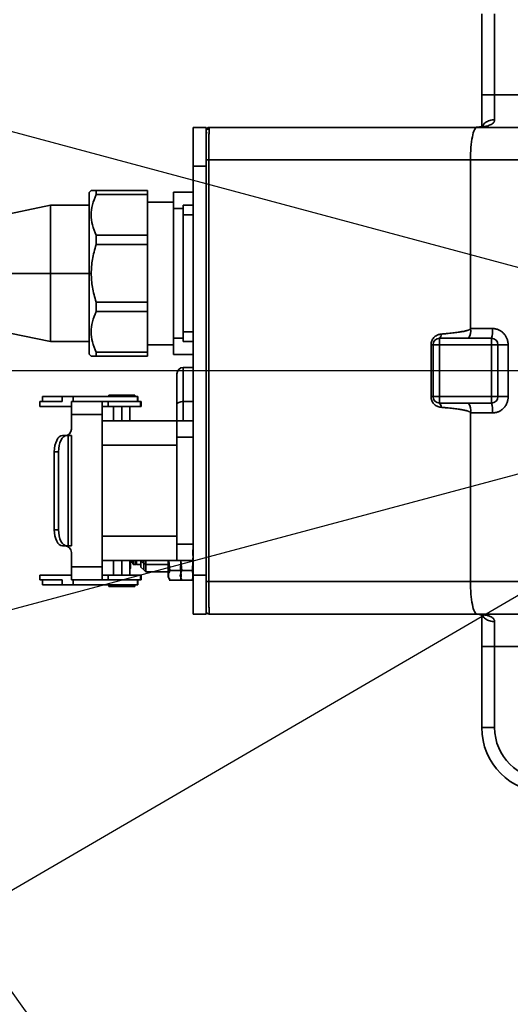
# Model space of a CAD drawing. Header units: millimetres. Extents: x 0 to 297, y 0 to 210.
# Tile 30 of 61: x 214.82 to 222.38, y 117.49 to 132.66. Entities that reach past the tile are written whole.
import ezdxf

# ---------------------------------------------------------------- set-up
doc = ezdxf.new("R2010")
doc.units = ezdxf.units.MM
doc.layers.add('尺寸线', color=6, linetype='Continuous')
doc.styles.add('SLDTEXTSTYLE1', font='TXT', dxfattribs={"width": 0.7})
doc.dimstyles.new('SLDDIMSTYLE5', dxfattribs={"dimtxt": 3.5, "dimasz": 2, "dimexe": 0, "dimexo": 0.0625, "dimgap": 0.875, "dimtad": 0, "dimtih": 1, "dimtoh": 1, "dimlfac": 20, "dimrnd": 1e-09, "dimzin": 12, "dimdsep": 46, "dimtxsty": 'SLDTEXTSTYLE1', "dimsah": 1, "dimcen": 0, "dimadec": 0, "dimazin": 3, "dimtfac": 1, "dimtmove": 0, "dimatfit": 3, "dimfxl": 1, "dimfrac": 2, "dimtolj": 1, "dimtzin": 12, "dimarcsym": 0})
doc.dimstyles.new('SLDDIMSTYLE6', dxfattribs={"dimtxt": 3.5, "dimasz": 2, "dimexe": 0, "dimexo": 0.0625, "dimgap": 0.875, "dimtad": 0, "dimdec": 4, "dimlfac": 20, "dimzin": 12, "dimdsep": 46, "dimtxsty": 'SLDTEXTSTYLE1', "dimsah": 1, "dimcen": 0.09, "dimazin": 3, "dimtfac": 1, "dimtofl": 0, "dimtmove": 0, "dimatfit": 3, "dimfxl": 1, "dimfrac": 2, "dimtolj": 1, "dimtzin": 12, "dimarcsym": 0})

# ---------------------------------------------------------------- blocks, each defined once
blk = doc.blocks.new('_D_17')
at = {"layer": '尺寸线', "transparency": 16777216}
for p, q in [((250.439, 167.65), (251.801, 170.152)), ((251.801, 170.152), (265.406, 170.152)), ((206.443, 86.852), (250.439, 167.65)), ((206.443, 86.852), (205.248, 84.657))]:
    blk.add_line(p, q, dxfattribs=at)
for points in [[(250.439, 167.65), (251.703, 169.24), (251.088, 169.574)], [(206.443, 86.852), (205.179, 85.263), (205.794, 84.928)]]:
    blk.add_solid(points, dxfattribs=at)
at = {"layer": '尺寸线', "transparency": 16777216, "char_height": 3.5, "attachment_point": 1, "style": 'SLDTEXTSTYLE1'}
for s, insert in [('%%c', (253.389, 174.664)), ('1840', (257.259, 174.664))]:
    blk.add_mtext(s, dxfattribs=dict(at, insert=insert))
blk = doc.blocks.new('_D_18')
at = {"layer": '尺寸线', "transparency": 16777216}
for p, q in [((242.915, 135.682), (247.889, 138.58)), ((247.889, 138.58), (259.457, 138.58)), ((213.968, 118.82), (242.915, 135.682)), ((213.968, 118.82), (211.807, 117.562))]:
    blk.add_line(p, q, dxfattribs=at)
for points in [[(242.915, 135.682), (244.819, 136.386), (244.467, 136.991)], [(213.968, 118.82), (212.063, 118.116), (212.415, 117.511)]]:
    blk.add_solid(points, dxfattribs=at)
at = {"layer": '尺寸线', "transparency": 16777216, "char_height": 3.5, "attachment_point": 1, "style": 'SLDTEXTSTYLE1'}
for s, insert in [('%%c', (249.477, 143.092)), ('670', (253.347, 143.092))]:
    blk.add_mtext(s, dxfattribs=dict(at, insert=insert))
blk = doc.blocks.new('_D_19')
at = {"layer": '尺寸线', "transparency": 16777216}
for start, end in [(165, 172.3657), (185.0176, 195)]:
    blk.add_arc((228.441, 127.251), 36.971, start, end, dxfattribs=at)
for points in [[(192.73, 136.82), (191.924, 134.956), (192.605, 134.793)], [(192.73, 117.683), (192.605, 119.709), (191.924, 119.546)]]:
    blk.add_solid(points, dxfattribs=at)
at = {"layer": '尺寸线', "transparency": 16777216, "insert": (188.913, 124.079), "char_height": 3.5, "attachment_point": 1, "rotation": 88.6916, "style": 'SLDTEXTSTYLE1'}
blk.add_mtext('30°', dxfattribs=at)

msp = doc.modelspace()

# ---------------------------------------------------------------- linework, layer by layer
at = {"color": 7, "linetype": 'Continuous', "lineweight": 35}
for p, q in [((221.9410759, 132.7512766), (221.9410759, 131.5012766)), ((222.1410759, 132.7512766), (222.1410759, 131.5012766)), ((221.9410759, 131.5012766), (221.9410759, 131.0089208)), ((222.1410759, 131.5012766), (221.9410759, 131.5012766)), ((223.4900027, 131.5012766), (222.1410759, 131.5012766)), ((222.1410759, 131.5012766), (222.1410759, 131.1200121)), ((217.4910759, 131.0012766), (217.4910759, 130.4012766)), ((217.4910759, 131.0012766), (217.6910759, 131.0012766)), ((217.6910759, 130.4012766), (217.6910759, 131.0012766)), ((217.7410758, 131.0012766), (221.8665596, 131.0012766)), ((221.9116892, 131.0098098), (221.7998913, 131.0019671)), ((221.8664724, 131.0012766), (222.5528789, 131.0012766)), ((221.9089121, 131.0089679), (221.9062281, 131.0089266)), ((221.9067372, 131.0089772), (221.9108952, 131.0096843)), ((217.6910759, 130.4012766), (217.4910759, 130.4012766)), ((217.4910759, 124.1012766), (217.4910759, 130.4012766)), ((217.7342073, 130.5012766), (217.6910759, 130.5012766)), ((217.6910759, 124.1012766), (217.6910759, 130.4012766)), ((217.7342073, 130.5012766), (217.7342073, 124.0012766)), ((217.7342073, 130.5012766), (221.7684144, 130.5012766)), ((221.7684144, 130.5012766), (222.5528789, 130.5012766)), ((221.7684144, 127.9012766), (221.7684144, 130.5012766)), ((215.9214093, 130.0264016), (215.8910759, 129.9964309)), ((215.8910759, 129.9964309), (215.8910759, 128.7512766)), ((215.9971906, 130.0262766), (215.9971906, 129.9665853)), ((215.9971906, 130.0262766), (216.7910759, 130.0262766)), ((216.7910759, 129.9665853), (215.9971906, 129.9665853)), ((216.7910759, 129.9665853), (216.7910759, 130.0262766)), ((216.7910759, 129.3390903), (216.7910759, 129.9665853)), ((217.1910759, 130.0012766), (217.1910759, 129.7512766)), ((217.1910759, 130.0012766), (217.4910759, 130.0012766)), ((215.2910759, 129.8012766), (213.7910759, 129.4901041)), ((215.8910759, 129.8012766), (215.2910759, 129.8012766)), ((215.2910759, 129.8012766), (215.2910759, 128.7512766)), ((217.1910759, 129.8512766), (216.7910759, 129.8512766)), ((217.1910759, 127.7512766), (217.1910759, 129.7512766)), ((217.3410759, 129.7512766), (217.1910759, 129.7512766)), ((217.3410759, 129.8012766), (217.3410759, 129.6512766)), ((217.3410759, 129.8012766), (217.4910759, 129.8012766)), ((217.3410759, 127.8512766), (217.3410759, 129.6512766)), ((217.4910759, 129.6512766), (217.3410759, 129.6512766)), ((215.9971906, 129.3390903), (215.9971906, 129.1949826)), ((215.9971906, 129.3390903), (216.7910759, 129.3390903)), ((216.7910759, 129.1949826), (216.7910759, 129.3390903)), ((216.7910759, 129.1949826), (215.9971906, 129.1949826)), ((216.7910759, 128.3075706), (216.7910759, 129.1949826)), ((215.2910759, 128.7512766), (213.7910759, 128.7512766)), ((215.8910759, 128.7512766), (215.2910759, 128.7512766)), ((215.2910759, 128.7512766), (215.2910759, 127.7012766)), ((215.8910759, 128.7512766), (215.9212828, 128.7512766)), ((215.8910759, 128.7512766), (215.8910759, 127.5061223)), ((215.9971906, 128.3075706), (216.7910759, 128.3075706)), ((215.9971906, 128.3075706), (215.9971906, 128.163463)), ((216.7910759, 128.163463), (216.7910759, 128.3075706)), ((216.7910759, 128.163463), (215.9971906, 128.163463)), ((216.7910759, 127.535968), (216.7910759, 128.163463)), ((213.7910759, 128.0124491), (215.2910759, 127.7012766)), ((217.3410759, 127.8512766), (217.4910759, 127.8512766)), ((217.3410759, 127.8512766), (217.3410759, 127.7012766)), ((221.7684144, 127.9012766), (222.1077675, 127.9012766)), ((215.2910759, 127.7012766), (215.8910759, 127.7012766)), ((217.1910759, 127.6512766), (216.7910759, 127.6512766)), ((217.1910759, 127.7512766), (217.1910759, 127.5012766)), ((217.1910759, 127.7512766), (217.3410759, 127.7512766)), ((217.4910759, 127.7012766), (217.3410759, 127.7012766)), ((221.1910759, 127.6512766), (221.1595985, 127.6512766)), ((221.1595985, 126.8512766), (221.1595985, 127.6512766)), ((221.1910759, 127.6512766), (221.1910759, 126.8512766)), ((221.2910759, 127.6512766), (221.1910759, 127.6512766)), ((221.2910759, 127.6512766), (221.2910759, 127.7512766)), ((222.0910759, 127.7512766), (221.2910759, 127.7512766)), ((222.0910759, 127.6512766), (221.2910759, 127.6512766)), ((221.2910759, 127.6512766), (221.2910759, 126.8512766)), ((222.0910759, 127.6512766), (222.0910759, 127.7512766)), ((222.0910759, 127.6512766), (222.1910759, 127.6512766)), ((222.0910759, 126.8512766), (222.0910759, 127.6512766)), ((222.1910759, 126.8512766), (222.1910759, 127.6512766)), ((222.1910759, 127.6512766), (222.3487314, 127.6512766)), ((222.3487314, 127.6512766), (222.3487314, 126.8512768)), ((215.8910759, 127.5061223), (215.9214093, 127.4761516)), ((215.9971906, 127.535968), (215.9971906, 127.4762766)), ((215.9971906, 127.535968), (216.7910759, 127.535968)), ((216.7910759, 127.4762766), (215.9971906, 127.4762766)), ((216.7910759, 127.4762766), (216.7910759, 127.535968)), ((217.4910759, 127.5012766), (217.1910759, 127.5012766)), ((217.2410759, 126.7262766), (217.2410759, 127.2012766)), ((217.4910759, 127.3012766), (217.3410759, 127.3012766)), ((217.3410759, 126.7762766), (217.3410759, 127.3012766)), ((217.4910759, 127.2846434), (217.4898259, 127.2846434)), ((216.1910759, 126.8762766), (216.1910759, 126.8512766)), ((216.3910759, 126.8762766), (216.1910759, 126.8762766)), ((216.3910759, 126.8512766), (216.3910759, 126.8762766)), ((216.5910759, 126.8762766), (216.3910759, 126.8762766)), ((216.5910759, 126.8512766), (216.5910759, 126.8762766)), ((215.4748427, 126.7762766), (215.1307027, 126.7762766)), ((215.1307027, 126.7012766), (215.1307027, 126.7762766)), ((215.1715499, 126.8512766), (215.1715499, 126.7762766)), ((215.4748427, 126.8512766), (215.1715499, 126.8512766)), ((215.4748427, 126.8512766), (215.4748427, 126.7762766)), ((215.6417074, 126.8512766), (215.4748427, 126.8512766)), ((215.6146693, 126.7762766), (216.0910759, 126.7762766)), ((215.6146693, 126.7762766), (215.6146693, 126.5762766)), ((215.6417074, 126.8512766), (215.6417785, 126.7762766)), ((216.632525, 126.8512766), (215.6417074, 126.8512766)), ((216.0910759, 126.5762766), (216.0910759, 126.7762766)), ((216.1798599, 126.7762766), (216.0910759, 126.7762766)), ((216.1798599, 126.7762766), (216.1798599, 126.7012766)), ((216.6822067, 126.7762766), (216.1798599, 126.7762766)), ((216.632525, 126.8512766), (216.632525, 126.7762766)), ((216.6410759, 126.8512766), (216.632525, 126.8512766)), ((216.6410759, 126.7762766), (216.6410759, 126.8512766)), ((216.6822067, 126.7012766), (216.6822067, 126.7762766)), ((216.6910759, 126.7762766), (216.6822067, 126.7762766)), ((216.6910759, 126.7012766), (216.6910759, 126.7762766)), ((217.2410759, 126.4762766), (217.2410759, 126.7262766)), ((217.4910759, 126.7762766), (217.3410759, 126.7762766)), ((217.3410759, 126.4762766), (217.3410759, 126.7762766)), ((217.4910759, 126.8265427), (217.4898259, 126.8265427)), ((217.4898259, 126.8265336), (217.4910759, 126.8265336)), ((221.1910759, 126.8512766), (221.1595985, 126.8512766)), ((221.2910759, 126.8512766), (221.1910759, 126.8512766)), ((221.2910759, 126.8512766), (222.0910759, 126.8512766)), ((221.2910759, 126.8512766), (221.2910759, 126.7512766)), ((221.2910759, 126.7512766), (222.0910759, 126.7512766)), ((222.0910759, 126.8512766), (222.1910759, 126.8512766)), ((222.0910759, 126.8512766), (222.0910759, 126.7512766)), ((222.1910759, 126.8512766), (222.3487314, 126.8512766)), ((215.1307027, 126.7012766), (215.6146693, 126.7012766)), ((216.0910759, 126.5762766), (215.6146693, 126.5762766)), ((215.6146693, 126.5762766), (215.6146693, 126.3512766)), ((216.0910759, 126.7012766), (216.1798599, 126.7012766)), ((216.0910759, 126.5762766), (216.0910759, 124.2262766)), ((216.1798599, 126.7012766), (216.6822067, 126.7012766)), ((216.2660759, 126.7012766), (216.2660759, 126.4762766)), ((216.3910759, 126.7012766), (216.3910759, 126.4762766)), ((216.5160759, 126.4762766), (216.5160759, 126.7012766)), ((216.6822067, 126.7012766), (216.6910759, 126.7012766)), ((222.1077676, 126.6012766), (221.7684144, 126.6012766)), ((221.7684144, 124.0012766), (221.7684144, 126.6012766)), ((216.0910759, 126.4762766), (217.2410759, 126.4762766)), ((217.2410759, 126.4762766), (217.4910759, 126.4762766)), ((217.2410759, 126.4762766), (217.2410759, 126.2262766)), ((215.4770304, 126.2512766), (215.5419823, 126.2512766)), ((215.5419823, 126.2512766), (215.5671212, 126.2512766)), ((215.5671212, 124.5512766), (215.5671212, 126.2512766)), ((215.6146693, 126.2512766), (215.5671212, 126.2512766)), ((215.6146693, 126.2512766), (215.6146693, 124.5512766)), ((217.4910759, 126.2262766), (217.2410759, 126.2262766)), ((217.2410759, 126.2262766), (217.2410759, 124.5762766)), ((215.4169823, 126.0012766), (215.3520304, 126.0012766)), ((215.3520304, 124.8012766), (215.3520304, 126.0012766)), ((215.4169823, 124.8012766), (215.4169823, 126.0012766)), ((217.2410759, 126.1012766), (216.0910759, 126.1012766)), ((215.3520304, 124.8012766), (215.4169823, 124.8012766)), ((216.0910759, 124.7012766), (217.2410759, 124.7012766)), ((215.5419823, 124.5512766), (215.4770304, 124.5512766)), ((215.5419823, 124.5512766), (215.5671212, 124.5512766)), ((215.5671212, 124.5512766), (215.6146693, 124.5512766)), ((215.6146693, 124.4512766), (215.6146693, 124.2262766)), ((217.2410759, 124.5762766), (217.4910759, 124.5762766)), ((217.2410759, 124.5762766), (217.2410759, 124.3262766)), ((217.2410759, 124.3262766), (216.0910759, 124.3262766)), ((216.2660759, 124.3262766), (216.2660759, 124.1012766)), ((216.3910759, 124.1012766), (216.3910759, 124.3262766)), ((216.5160759, 124.1012766), (216.5160759, 124.3262766)), ((216.5160759, 124.3038043), (216.5277425, 124.3038043)), ((216.5277425, 124.3038043), (216.5277425, 124.3262766)), ((216.5377425, 124.2987766), (216.5627425, 124.2987766)), ((216.6877425, 124.3262766), (216.6877425, 124.3138453)), ((216.6877425, 124.3138453), (216.7327425, 124.2875212)), ((216.7327425, 124.2875212), (216.7327425, 124.3262766)), ((216.7327425, 124.3262766), (216.7327425, 124.2875212)), ((216.7327425, 124.2875212), (216.7634175, 124.2669875)), ((216.7634175, 124.2669875), (216.7634175, 124.3262766)), ((217.1094904, 124.3262766), (217.1094904, 124.2201296)), ((217.1352405, 124.1727713), (217.1199185, 124.3262766)), ((217.4910759, 124.3262766), (217.2410759, 124.3262766)), ((217.3044285, 124.3262766), (217.2970157, 124.1727713)), ((217.3168259, 124.1727713), (217.301504, 124.3262766)), ((215.6146693, 124.2262766), (216.0910759, 124.2262766)), ((215.6146693, 124.2262766), (215.6146693, 124.0262766)), ((216.0910759, 124.0262766), (216.0910759, 124.2262766)), ((216.5160759, 124.2062766), (216.5277425, 124.2062766)), ((216.5627425, 124.2737766), (216.5727425, 124.2637766)), ((216.5727425, 124.2637766), (216.6052425, 124.2637766)), ((216.6052425, 124.2637766), (216.6127425, 124.2737766)), ((216.6127425, 124.2737766), (216.6202425, 124.2637766)), ((216.6202425, 124.2637766), (216.6877425, 124.2637766)), ((216.6877425, 124.2212766), (216.7327425, 124.1819516)), ((216.7327425, 124.1819516), (216.7634175, 124.1512766)), ((216.7634175, 124.2669875), (217.1094904, 124.2669875)), ((216.7634175, 124.1512766), (217.1094904, 124.1512766)), ((217.1352405, 124.1727713), (217.1094904, 124.2201296)), ((217.1352405, 124.1727713), (217.2970157, 124.1727713)), ((217.3034808, 124.1973151), (217.2970157, 124.1727713)), ((217.3168259, 124.1727713), (217.3034808, 124.1973151)), ((217.3168259, 124.1727713), (217.4786011, 124.1727713)), ((217.4910759, 124.2201296), (217.4786011, 124.1727713)), ((215.1307027, 124.0262766), (215.1307027, 124.1012766)), ((215.6146693, 124.1012766), (215.1307027, 124.1012766)), ((215.1307027, 124.0262766), (215.4748427, 124.0262766)), ((215.1715499, 124.0262766), (215.1715499, 123.9512766)), ((215.4748427, 123.9512766), (215.4748427, 124.0262766)), ((216.0910759, 124.0262766), (215.6146693, 124.0262766)), ((216.1798599, 124.1012766), (216.0910759, 124.1012766)), ((216.0910759, 124.0262766), (216.1798599, 124.0262766)), ((216.1798599, 124.0262766), (216.1798599, 124.1012766)), ((216.6822067, 124.1012766), (216.1798599, 124.1012766)), ((216.1798599, 124.0262766), (216.6822067, 124.0262766)), ((216.632525, 123.9512766), (216.632525, 124.0262766)), ((216.6410759, 123.9512766), (216.6410759, 124.0262766)), ((216.6822067, 124.1012766), (216.6822067, 124.0262766)), ((216.6910759, 124.1012766), (216.6822067, 124.1012766)), ((216.6822067, 124.0262766), (216.6910759, 124.0262766)), ((216.6910759, 124.0262766), (216.6910759, 124.1012766)), ((217.1094904, 124.0812766), (217.1199036, 124.0526666)), ((217.1199036, 124.0526666), (217.125827, 124.0363921)), ((217.1352405, 124.0136616), (217.127006, 124.047326)), ((217.2970157, 124.0212896), (217.1352405, 124.0212896)), ((217.3015966, 124.0523711), (217.2970157, 124.0136616)), ((217.3008373, 124.0544573), (217.301489, 124.0526666)), ((217.3046798, 124.0539943), (217.3047614, 124.0544573)), ((217.3168259, 124.0136616), (217.3056351, 124.0594123)), ((217.4786011, 124.0212896), (217.3168259, 124.0212896)), ((217.482585, 124.0473256), (217.4786011, 124.0136616)), ((217.4833402, 124.0374057), (217.4862653, 124.0539943)), ((217.4862653, 124.0539943), (217.4910759, 124.0812766)), ((217.4910759, 124.1012766), (217.6910759, 124.1012766)), ((217.4910759, 124.1012766), (217.4910759, 123.5012766)), ((217.6910759, 123.5012766), (217.6910759, 124.1012766)), ((217.7342073, 124.0012766), (217.6910759, 124.0012766)), ((221.7684144, 124.0012766), (217.7342073, 124.0012766)), ((222.5528789, 124.0012766), (221.7684144, 124.0012766)), ((215.1715499, 123.9512766), (215.4748427, 123.9512766)), ((215.4748427, 123.9512766), (215.6415651, 123.9512766)), ((215.6415651, 123.9512766), (216.632525, 123.9512766)), ((216.1910759, 123.9512766), (216.1910759, 123.9262766)), ((216.1910759, 123.9262766), (216.3910759, 123.9262766)), ((216.3910759, 123.9512766), (216.3910759, 123.9262766)), ((216.3910759, 123.9262766), (216.5910759, 123.9262766)), ((216.5910759, 123.9262766), (216.5910759, 123.9512766)), ((216.632525, 123.9512766), (216.6410759, 123.9512766)), ((217.4898259, 123.97318), (217.4910759, 123.97318)), ((217.4898259, 123.900632), (217.4910759, 123.900632)), ((217.6910759, 123.5012766), (217.4910759, 123.5012766)), ((221.8665596, 123.5012766), (217.7410758, 123.5012766)), ((221.7998914, 123.5005862), (221.9116884, 123.4927435)), ((222.5528789, 123.5012766), (221.8664724, 123.5012766)), ((221.9410759, 123.0012766), (221.9410759, 123.4966811)), ((222.1410759, 123.0012766), (222.1410759, 123.382539)), ((221.9410759, 123.0012766), (222.1410759, 123.0012766)), ((221.9410759, 121.7512766), (221.9410759, 123.0012766)), ((222.1410759, 123.0012766), (223.4900027, 123.0012766)), ((222.1410759, 121.7512766), (222.1410759, 123.0012766)), ((222.1410759, 121.7512766), (221.9410759, 121.7512766))]:
    msp.add_line(p, q, dxfattribs=at)
at = {"color": 7, "linetype": 'Continuous', "lineweight": 35, "flags": 128}
for points in [[(217.2410759, 126.7262766), (217.2429973, 126.7360311), (217.2486879, 126.7454108), (217.2579289, 126.7540551), (217.2703652, 126.761632), (217.2855188, 126.7678501), (217.3028075, 126.7724706), (217.3215668, 126.7753159), (217.3410759, 126.7762766)], [(215.4770304, 126.2512766), (215.4526441, 126.2464729), (215.429195, 126.2322465), (215.4075841, 126.209144), (215.3886421, 126.1780533), (215.3730967, 126.1401692), (215.3615455, 126.0969475), (215.3544323, 126.0500492), (215.3520304, 126.0012766)], [(215.4169823, 126.0012766), (215.4193842, 126.0500492), (215.4264974, 126.0969475), (215.4380486, 126.1401692), (215.453594, 126.1780533), (215.4725361, 126.209144), (215.4941469, 126.2322465), (215.517596, 126.2464729), (215.5419823, 126.2512766)], [(215.3520304, 124.8012766), (215.3544323, 124.752504), (215.3615455, 124.7056058), (215.3730967, 124.6623841), (215.3886421, 124.6244999), (215.4075841, 124.5934092), (215.429195, 124.5703067), (215.4526441, 124.5560803), (215.4770304, 124.5512766)], [(215.5419823, 124.5512766), (215.517596, 124.5560803), (215.4941469, 124.5703067), (215.4725361, 124.5934092), (215.453594, 124.6244999), (215.4380486, 124.6623841), (215.4264974, 124.7056058), (215.4193842, 124.752504), (215.4169823, 124.8012766)]]:
    msp.add_lwpolyline(points, dxfattribs=at)
at = {"color": 7, "linetype": 'Continuous', "lineweight": 35}
for centre, radius, start, end in [((217.7410759, 130.9512766), 0.05, 90.00002755, 180), ((221.9237317, 130.9202085), 0.0903919, 78.93771203, 98.16413607), ((221.2362221, 127.8084143), 0.0792061, 313.83151916, 4.81454222), ((221.5551381, 127.8652189), 0.2163029, 328.21238767, 9.59600576), ((221.7582545, 127.864241), 0.3514698, 341.25205016, 6.04869293), ((221.2910759, 127.6512766), 0.1, 90, 180), ((222.0910759, 127.6512766), 0.1, 360, 90), ((217.3410759, 127.2012766), 0.1, 90, 180), ((221.2910759, 126.8512766), 0.1, 180, 270), ((221.2362226, 126.6941391), 0.0792056, 355.18533269, 46.16870863), ((221.5551381, 126.6373343), 0.2163029, 350.40399424, 31.78761233), ((222.0910759, 126.8512766), 0.1, 270, 0), ((221.7582483, 126.6383119), 0.3514759, 353.951476, 18.74768117), ((215.5146693, 126.3512766), 0.1, 270, 0), ((215.5146693, 124.4512766), 0.1, 0, 90), ((216.5377425, 124.2887766), 0.01, 90, 180), ((217.7410759, 123.5512766), 0.05, 180, 269.99998212), ((221.9237576, 123.5820895), 0.0901365, 259.4891959, 281.07737297), ((222.9410759, 121.7512766), 1, 180, 270), ((222.9410759, 121.7512766), 0.8, 180, 270)]:
    msp.add_arc(centre, radius, start, end, dxfattribs=at)
for points, knots in [([(221.9410759, 131.0089209), (221.9467886, 131.0095958), (221.9581809, 131.0109418), (221.9749346, 131.0133575), (221.9913222, 131.0160977), (222.0072768, 131.0192091), (222.0301665, 131.0243857), (222.0574636, 131.032327), (222.0870528, 131.0448452), (222.1102614, 131.0595101), (222.1250064, 131.0742107), (222.1332107, 131.0870627), (222.1376713, 131.0974649), (222.1405277, 131.1084104), (222.1408935, 131.1161628), (222.1410752, 131.1200137)], [0, 0, 0, 0, 0.059385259, 0.1184265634, 0.1771005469, 0.2353859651, 0.2932603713, 0.4337809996, 0.556138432, 0.6779485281, 0.7859830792, 0.8406969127, 0.8945651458, 0.9476276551, 1, 1, 1, 1]), ([(222.1410752, 131.1200121), (222.1148235, 131.1177318), (222.06232, 131.1131712), (221.9968764, 131.0777367), (221.9554844, 131.0355118), (221.9499464, 131.0048521), (221.947991, 130.9940269)], [0, 0, 0, 0, 0.28202620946, 0.56405241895, 0.84607862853, 1, 1, 1, 1]), ([(217.7225485, 130.9615401), (217.7164469, 130.9691776), (217.704411, 130.9842434), (217.6978098, 130.9744234), (217.6945551, 130.9695817)], [0, 0, 0, 0, 0.506945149, 1, 1, 1, 1]), ([(217.7414998, 130.9921714), (217.7384164, 130.9920112), (217.7320609, 130.9916808), (217.722639, 130.9888748), (217.7134664, 130.9843275), (217.7083001, 130.9797756), (217.7056893, 130.9774753)], [0, 0, 0, 0, 0.2326869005, 0.4796098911, 0.7370203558, 1, 1, 1, 1]), ([(217.7385656, 130.9626531), (217.7382657, 130.9545696), (217.7375123, 130.9342633), (217.7364816, 130.8779837), (217.7353711, 130.7883649), (217.7343582, 130.6617431), (217.734257, 130.5540963), (217.7342073, 130.5012766)], [0, 0, 0, 0, 0.1177837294, 0.2958811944, 0.4604890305, 0.7352753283, 1, 1, 1, 1]), ([(217.7410758, 131.0012766), (217.7404507, 130.9992436), (217.739577, 130.9964023), (217.7387896, 130.970127), (217.7385656, 130.9626531)], [0, 0, 0, 0, 0.71555231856, 1, 1, 1, 1]), ([(221.8665596, 131.0012764), (221.8537166, 131.0013346), (221.8408764, 130.9883643), (221.817139, 130.9383235), (221.8062512, 130.9012728), (221.7880803, 130.8087015), (221.7808044, 130.7532174), (221.7709695, 130.6322246), (221.7684144, 130.5667635), (221.7684144, 130.5012766)], [0, 0, 0, 0, 0.25, 0.25, 0.5, 0.5, 0.75, 0.75, 1, 1, 1, 1]), ([(221.7910759, 131.0012766), (221.8161695, 131.0012771), (221.8412585, 131.0018394), (221.8913461, 131.0042664), (221.9163609, 131.0061261), (221.9410759, 131.0089209)], [0, 0, 0, 0, 0.5, 0.5, 1, 1, 1, 1]), ([(221.9499874, 131.0091738), (221.9500531, 131.0093193), (221.9517514, 131.0130808), (221.9386439, 131.011118), (221.9260435, 131.0092311)], [0, 0, 0, 0, 0.0386788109, 1, 1, 1, 1]), ([(217.6910759, 130.9347291), (217.6910759, 130.9336754), (217.6910759, 130.9273924), (217.6910759, 130.8849922), (217.6910759, 130.8191146), (217.6910759, 130.7349051), (217.6910759, 130.6297811), (217.6910759, 130.5451183), (217.6910759, 130.5012766)], [0, 0, 0, 0, 0.04147033, 0.247266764, 0.4246520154, 0.5760600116, 0.7804678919, 1, 1, 1, 1]), ([(217.6912891, 130.942118), (217.691804, 130.9411964), (217.6928898, 130.9392529), (217.7012787, 130.9183993), (217.7056893, 130.9074348)], [0, 0, 0, 0, 0.4742207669, 1, 1, 1, 1]), ([(217.6946272, 130.9356112), (217.6946212, 130.915295), (217.6946106, 130.879759), (217.6946001, 130.8163185), (217.6945956, 130.7891473)], [0, 0, 0, 0, 0.5717051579, 1, 1, 1, 1]), ([(217.6945956, 130.7891473), (217.6945941, 130.7808259), (217.6945866, 130.7392917), (217.6945731, 130.6393808), (217.6945612, 130.5473122), (217.6945552, 130.5012766)], [0, 0, 0, 0, 0.1113251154, 0.5556499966, 1, 1, 1, 1]), ([(215.9212837, 130.0262766), (215.9212835, 130.0262766), (215.915017, 130.0262766), (215.9361891, 130.0262766), (215.9764692, 130.0262766), (215.9971906, 130.0262766)], [0, 0, 0, 0, 0.0000202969, 0.4855784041, 1, 1, 1, 1]), ([(215.9971906, 129.9665853), (215.9754969, 129.913883), (215.9333257, 129.8114332), (215.9154346, 129.6528345), (215.9333283, 129.4942372), (215.9754975, 129.3917916), (215.9971906, 129.3390903)], [0, 0, 0, 0, 0.2572155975, 0.5000101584, 0.7427892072, 1, 1, 1, 1]), ([(215.9212828, 128.7512766), (215.9245651, 128.8230085), (215.9314732, 128.9739807), (215.9745704, 129.1189126), (215.9971906, 129.1949826)], [0, 0, 0, 0, 0.4751332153, 1, 1, 1, 1]), ([(215.9971906, 128.3075706), (215.9744649, 128.3840497), (215.9313946, 128.5289944), (215.9245269, 128.6799647), (215.9212828, 128.7512766)], [0, 0, 0, 0, 0.5276428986, 1, 1, 1, 1]), ([(215.9971906, 128.163463), (215.9754969, 128.1107607), (215.9333257, 128.0083109), (215.9154346, 127.8497122), (215.9333283, 127.691115), (215.9754975, 127.5886693), (215.9971906, 127.535968)], [0, 0, 0, 0, 0.2572155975, 0.5000101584, 0.7427892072, 1, 1, 1, 1]), ([(221.1595985, 127.6512766), (221.1596429, 127.6541661), (221.1597312, 127.6599256), (221.1604518, 127.668519), (221.1616043, 127.6770287), (221.1632299, 127.6854544), (221.1653177, 127.6937956), (221.1678705, 127.7020531), (221.1733432, 127.716877), (221.1838057, 127.7374814), (221.2024249, 127.7615799), (221.2253567, 127.7821871), (221.2477743, 127.7958036), (221.267264, 127.8043878), (221.2827985, 127.8095021), (221.2987834, 127.8132318), (221.309672, 127.8144496), (221.3151487, 127.8150621)], [0, 0, 0, 0, 0.0348047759, 0.0693753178, 0.1038158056, 0.1382316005, 0.1727282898, 0.2074107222, 0.2423820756, 0.3632671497, 0.4845306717, 0.6085560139, 0.7345607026, 0.8008928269, 0.8668551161, 0.9330314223, 1, 1, 1, 1]), ([(221.3151487, 127.8150621), (221.3338349, 127.8166992), (221.3700406, 127.8198712), (221.4225534, 127.8249999), (221.4715305, 127.8302175), (221.5169694, 127.8355547), (221.5570982, 127.8407728), (221.5921742, 127.8458223), (221.6224588, 127.8506395), (221.6499692, 127.8555141), (221.6723145, 127.8599678), (221.6900009, 127.8639074), (221.7035479, 127.8672216), (221.7158076, 127.8705449), (221.7267807, 127.873877), (221.7364691, 127.8772172), (221.7448746, 127.880565), (221.7520038, 127.8839204), (221.7578567, 127.8872853), (221.7624665, 127.8906675), (221.7657865, 127.8940904), (221.7679851, 127.8976124), (221.7682771, 127.9001048), (221.7684144, 127.9012766)], [0, 0, 0, 0, 0.1201826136, 0.2328617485, 0.3380458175, 0.43574517, 0.5259727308, 0.5972908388, 0.6627640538, 0.7224095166, 0.7762499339, 0.8086917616, 0.8384561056, 0.8655583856, 0.8900190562, 0.9118659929, 0.9311384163, 0.9478936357, 0.9622192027, 0.9742558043, 0.9842413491, 0.9925909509, 1, 1, 1, 1]), ([(222.1077675, 127.9012766), (222.1109714, 127.9012389), (222.1173642, 127.9011636), (222.1269239, 127.9005549), (222.1364253, 127.8995826), (222.1458687, 127.8982119), (222.1598744, 127.8955829), (222.1782622, 127.8907641), (222.2005937, 127.8824339), (222.2221145, 127.8718227), (222.2493076, 127.854684), (222.2796324, 127.82875), (222.3089547, 127.7915944), (222.3271546, 127.7567734), (222.3378341, 127.7269521), (222.3432635, 127.7056199), (222.346568, 127.6861559), (222.348394, 127.6687692), (222.3486188, 127.6571165), (222.3487314, 127.6512766)], [0, 0, 0, 0, 0.02504765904, 0.04997878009, 0.07483504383, 0.09965850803, 0.12449139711, 0.18609048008, 0.24773497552, 0.31007799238, 0.37273480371, 0.4977405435, 0.61842269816, 0.7386991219, 0.80129384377, 0.86431115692, 0.90946902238, 0.95462940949, 1, 1, 1, 1]), ([(215.9971906, 127.4762766), (215.9749656, 127.4762766), (215.9317625, 127.4762766), (215.9247088, 127.4762766), (215.9212837, 127.4762766)], [0, 0, 0, 0, 0.5144311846, 1, 1, 1, 1]), ([(221.3151487, 126.6874911), (221.3120187, 126.6878061), (221.3057848, 126.6884332), (221.2965419, 126.6899894), (221.2874412, 126.6919924), (221.2784864, 126.6944857), (221.269677, 126.6974575), (221.2610125, 126.7009111), (221.2459423, 126.7078725), (221.2255137, 126.7202524), (221.2025617, 126.7408208), (221.1838987, 126.7649221), (221.1724323, 126.7874576), (221.1657901, 126.8064815), (221.1622283, 126.821171), (221.1600042, 126.8361336), (221.1597341, 126.8462141), (221.1595985, 126.8512766)], [0, 0, 0, 0, 0.0382480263, 0.0761754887, 0.1138873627, 0.1514904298, 0.1890923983, 0.2268009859, 0.2647230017, 0.3906111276, 0.5148338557, 0.6359248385, 0.7570954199, 0.8181540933, 0.8786117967, 0.9390372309, 1, 1, 1, 1]), ([(222.3487314, 126.8512768), (222.3486903, 126.84774), (222.3486084, 126.8406853), (222.3479464, 126.8301427), (222.3468886, 126.8196737), (222.3453976, 126.8092779), (222.3425643, 126.7940159), (222.3374094, 126.774096), (222.3286042, 126.7501542), (222.3175205, 126.7273048), (222.3043264, 126.7060153), (222.2893166, 126.6863729), (222.2679958, 126.6633579), (222.2384778, 126.6395833), (222.2057011, 126.6219508), (222.1780171, 126.6117435), (222.1582483, 126.6065535), (222.1401702, 126.603371), (222.1240002, 126.6016038), (222.1131818, 126.6013858), (222.1077676, 126.6012766)], [0, 0, 0, 0, 0.02747599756, 0.05480614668, 0.08203563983, 0.10921017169, 0.1363757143, 0.2026172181, 0.26879418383, 0.33428728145, 0.39964260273, 0.46314811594, 0.5262002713, 0.64330857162, 0.75624114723, 0.81443744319, 0.87308936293, 0.91545173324, 0.9576868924, 1, 1, 1, 1]), ([(221.3151487, 126.6874911), (221.3340751, 126.685832), (221.3706416, 126.6826264), (221.4235143, 126.6774507), (221.4724908, 126.6722216), (221.517569, 126.6669199), (221.5679416, 126.6603661), (221.6208691, 126.6524373), (221.6675991, 126.6437956), (221.6993837, 126.6364583), (221.7177607, 126.6314753), (221.7318665, 126.626999), (221.7421655, 126.623201), (221.7508504, 126.6192357), (221.7573784, 126.6153818), (221.7619776, 126.6120914), (221.7653152, 126.6093449), (221.7679322, 126.6058362), (221.7682548, 126.6027855), (221.7684144, 126.6012766)], [0, 0, 0, 0, 0.1217130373, 0.235153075, 0.3403263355, 0.4372406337, 0.5259059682, 0.6657118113, 0.7800102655, 0.8301622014, 0.8745660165, 0.9018785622, 0.9248801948, 0.9447854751, 0.9628463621, 0.9732333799, 0.9808450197, 0.9905254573, 1, 1, 1, 1]), ([(217.4865249, 124.4887766), (217.4880419, 124.4634649), (217.4943545, 124.35813), (217.4854022, 124.2527947), (217.4786011, 124.1727713)], [0, 0, 0, 0, 0.2402970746, 1, 1, 1, 1]), ([(216.5277425, 124.2088498), (216.5277425, 124.2080259), (216.5277425, 124.2009277), (216.5277425, 124.2291446), (216.5277425, 124.2789178), (216.5277425, 124.3038043)], [0, 0, 0, 0, 0.0616184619, 0.530809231, 1, 1, 1, 1]), ([(216.5377425, 124.3262766), (216.5377425, 124.3236065), (216.5377425, 124.3047711), (216.5377425, 124.2951912), (216.5377425, 124.2999863), (216.5377425, 124.300543)], [0, 0, 0, 0, 0.1274004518, 0.8987051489, 1, 1, 1, 1]), ([(216.5627425, 124.3262766), (216.5627425, 124.3155069), (216.5627425, 124.2859143), (216.5627425, 124.2696863), (216.5627425, 124.2751292), (216.5627425, 124.2757611)], [0, 0, 0, 0, 0.3358753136, 0.922905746, 1, 1, 1, 1]), ([(216.5727425, 124.2658483), (216.5727425, 124.2651872), (216.5727425, 124.2594925), (216.5727425, 124.2783234), (216.5727425, 124.3121998), (216.5727425, 124.3262766)], [0, 0, 0, 0, 0.07128576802, 0.61408776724, 1, 1, 1, 1]), ([(216.6052425, 124.2658483), (216.6052425, 124.2651872), (216.6052425, 124.2594925), (216.6052425, 124.2783234), (216.6052425, 124.3121998), (216.6052425, 124.3262766)], [0, 0, 0, 0, 0.071285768, 0.6140877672, 1, 1, 1, 1]), ([(216.6127425, 124.2757611), (216.6127425, 124.2751292), (216.6127425, 124.2696863), (216.6127425, 124.2859143), (216.6127425, 124.3155069), (216.6127425, 124.3262766)], [0, 0, 0, 0, 0.077094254, 0.6641246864, 1, 1, 1, 1]), ([(216.6202425, 124.2658483), (216.6202425, 124.2651872), (216.6202425, 124.2594925), (216.6202425, 124.2783234), (216.6202425, 124.3121998), (216.6202425, 124.3262766)], [0, 0, 0, 0, 0.071285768, 0.6140877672, 1, 1, 1, 1]), ([(216.6877425, 124.3138453), (216.6877425, 124.2902241), (216.6877425, 124.2429818), (216.6877425, 124.2161997), (216.6877425, 124.2229369), (216.6877425, 124.223719)], [0, 0, 0, 0, 0.469190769, 0.9383815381, 1, 1, 1, 1]), ([(216.7327425, 124.184737), (216.7327425, 124.1838451), (216.7327425, 124.1761616), (216.7327425, 124.2067053), (216.7327425, 124.2605826), (216.7327425, 124.2875212)], [0, 0, 0, 0, 0.0616184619, 0.530809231, 1, 1, 1, 1]), ([(216.7327425, 124.2875212), (216.7327425, 124.2605826), (216.7327425, 124.2067053), (216.7327425, 124.1761616), (216.7327425, 124.1838451), (216.7327425, 124.184737)], [0, 0, 0, 0, 0.469190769, 0.9383815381, 1, 1, 1, 1]), ([(217.1094904, 124.3262766), (217.1094904, 124.3056169), (217.1094904, 124.2440698), (217.1094904, 124.1813694), (217.1094904, 124.1448581), (217.1094904, 124.1533445), (217.1094904, 124.1543296)], [0, 0, 0, 0, 0.1916413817, 0.5709157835, 0.9501901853, 1, 1, 1, 1]), ([(216.7634175, 124.1543296), (216.7634175, 124.153352), (216.7634175, 124.1449304), (216.7634175, 124.1784081), (216.7634175, 124.237461), (216.7634175, 124.2669875)], [0, 0, 0, 0, 0.0616184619, 0.530809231, 1, 1, 1, 1]), ([(217.1094904, 124.2201296), (217.1094904, 124.1846979), (217.1094904, 124.1138345), (217.1094904, 124.0736612), (217.1094904, 124.0837671), (217.1094904, 124.0849402)], [0, 0, 0, 0, 0.46919076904, 0.93838153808, 1, 1, 1, 1]), ([(217.1352405, 124.0212896), (217.123283, 124.0465117), (217.0993444, 124.0970062), (217.1232672, 124.1474995), (217.1352405, 124.1727713)], [0, 0, 0, 0, 0.4995027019, 1, 1, 1, 1]), ([(217.3168259, 124.0212896), (217.3048685, 124.0465117), (217.2809299, 124.0970062), (217.3048526, 124.1474995), (217.3168259, 124.1727713)], [0, 0, 0, 0, 0.4995027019, 1, 1, 1, 1]), ([(217.2970157, 124.1727713), (217.302811, 124.1475324), (217.3144053, 124.0970387), (217.3028134, 124.0465447), (217.2970157, 124.0212896)], [0, 0, 0, 0, 0.4998404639, 1, 1, 1, 1]), ([(217.4786011, 124.1727713), (217.4843965, 124.1475324), (217.4959908, 124.0970387), (217.4843989, 124.0465447), (217.4786011, 124.0212896)], [0, 0, 0, 0, 0.4998404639, 1, 1, 1, 1]), ([(215.6415651, 123.9512766), (215.6416325, 123.9652766), (215.6417527, 123.9902764), (215.6417706, 124.0152766), (215.6417785, 124.0262766)], [0, 0, 0, 0, 0.5600012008, 1, 1, 1, 1]), ([(217.4910759, 124.0849402), (217.4910759, 124.0834453), (217.4910759, 124.078932), (217.4910759, 124.0870781), (217.4910759, 124.0925261)], [0, 0, 0, 0, 0.3312151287, 1, 1, 1, 1]), ([(217.6910759, 124.0012766), (217.6910759, 123.9555415), (217.6910759, 123.8646562), (217.6910759, 123.7401624), (217.6910759, 123.6792256), (217.6910759, 123.6491367)], [0, 0, 0, 0, 0.3389665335, 0.6735990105, 1, 1, 1, 1]), ([(217.6945501, 124.0057043), (217.6945504, 123.9747222), (217.6945511, 123.9127491), (217.6945522, 123.8229783), (217.6945532, 123.7415391), (217.694554, 123.6861125), (217.6945544, 123.6631096), (217.6945545, 123.6593356)], [0, 0, 0, 0, 0.2382926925, 0.4766524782, 0.714936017, 0.9532302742, 1, 1, 1, 1]), ([(217.7342073, 124.0012766), (217.7342075, 123.9959559), (217.734208, 123.9852866), (217.734213, 123.9692572), (217.7342225, 123.9531778), (217.7342377, 123.9370655), (217.7342594, 123.9209383), (217.7342882, 123.9048145), (217.734325, 123.8887127), (217.7343703, 123.8726523), (217.7344246, 123.8566528), (217.7344883, 123.8407341), (217.7345617, 123.8249166), (217.734645, 123.809221), (217.7347384, 123.7936683), (217.7348419, 123.7782797), (217.7349553, 123.7630769), (217.7350783, 123.7480816), (217.7352108, 123.7333158), (217.7353521, 123.7188018), (217.7355017, 123.7045618), (217.7356589, 123.6906183), (217.7358228, 123.6769938), (217.7359925, 123.6637109), (217.7361669, 123.6507918), (217.7364278, 123.6323606), (217.7367901, 123.6090302), (217.737294, 123.5823307), (217.7378654, 123.5580229), (217.7383565, 123.5418737), (217.738717, 123.5315624), (217.738951, 123.5253699), (217.7392163, 123.5193026), (217.7395173, 123.5136217), (217.7398573, 123.5086069), (217.7402359, 123.5046125), (217.7406501, 123.5018273), (217.7409308, 123.5014643), (217.7410758, 123.5012766)], [0, 0, 0, 0, 0.0202470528, 0.04060032, 0.0610601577, 0.0816269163, 0.102300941, 0.1230825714, 0.1439721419, 0.164969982, 0.1860764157, 0.2072917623, 0.2286163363, 0.2500504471, 0.2715943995, 0.2932484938, 0.3150130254, 0.3368882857, 0.3588745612, 0.3809721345, 0.4031812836, 0.4255022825, 0.4479354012, 0.4704809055, 0.4931390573, 0.5159101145, 0.5709540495, 0.6289267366, 0.6898302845, 0.7536664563, 0.7752349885, 0.7994388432, 0.8262779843, 0.8557523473, 0.887861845, 0.9226063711, 0.9599858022, 1, 1, 1, 1]), ([(221.7684144, 124.0012766), (221.7684144, 123.9357897), (221.7709695, 123.8703287), (221.7808044, 123.7493358), (221.7880803, 123.6938517), (221.8062512, 123.6012805), (221.817139, 123.5642298), (221.8408764, 123.514189), (221.8537166, 123.5012186), (221.8665596, 123.5012768)], [0, 0, 0, 0, 0.25, 0.25, 0.5, 0.5, 0.75, 0.75, 1, 1, 1, 1]), ([(217.6945545, 123.6593356), (217.6945547, 123.6428562), (217.6945554, 123.6058806), (217.6945563, 123.5663666), (217.6945574, 123.5381277), (217.6945581, 123.5346712), (217.6945584, 123.5329428)], [0, 0, 0, 0, 0.2113326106, 0.4741784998, 0.7370664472, 1, 1, 1, 1]), ([(221.9410761, 123.4936323), (221.916361, 123.4964272), (221.8913487, 123.4982874), (221.8412596, 123.5007134), (221.8161746, 123.5012762), (221.7910759, 123.5012766)], [0, 0, 0, 0, 0.5, 0.5, 1, 1, 1, 1]), ([(221.9073585, 123.4934572), (221.9168066, 123.4916918), (221.93129, 123.4889855), (221.9335559, 123.4925449), (221.9343436, 123.4937823)], [0, 0, 0, 0, 0.6523423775, 1, 1, 1, 1]), ([(222.1410754, 123.3825378), (222.1410385, 123.3843057), (222.1409648, 123.3878321), (222.1403886, 123.3929668), (222.1394807, 123.3979602), (222.1382154, 123.4027977), (222.1366141, 123.4074774), (222.1332222, 123.4153695), (222.1266033, 123.4260727), (222.1123717, 123.4413077), (222.0885428, 123.4573245), (222.0584445, 123.469815), (222.0282601, 123.4786708), (222.0012417, 123.4847527), (221.9720413, 123.4898336), (221.9515194, 123.4923512), (221.9410761, 123.4936323)], [0, 0, 0, 0, 0.023889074, 0.0476497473, 0.0712959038, 0.0948404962, 0.1182954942, 0.1416666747, 0.2174002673, 0.2966975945, 0.4301789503, 0.5884755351, 0.6851804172, 0.7861662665, 0.8911834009, 1, 1, 1, 1]), ([(221.9533107, 123.4881292), (221.9541671, 123.484274), (221.959385, 123.4607843), (221.9975956, 123.4249966), (222.0621409, 123.389333), (222.1147642, 123.3848037), (222.1410759, 123.382539)], [0, 0, 0, 0, 0.0614288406, 0.3742858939, 0.687142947, 1, 1, 1, 1])]:
    msp.add_open_spline(points, degree=3, knots=knots, dxfattribs=at)
at = {"layer": '尺寸线'}
for q in [(184.0084879, 139.1569527), (184.0084879, 115.3456005), (211.6543644, 127.2512766)]:
    msp.add_line((228.4410759, 127.2512766), q, dxfattribs=at)
for radius in [46, 16.75]:
    msp.add_arc((228.4410759, 127.2512766), radius, 195, 165, dxfattribs=at)

# ---------------------------------------------------------------- dimensions: what is measured, and where the dimension line sits
for p1, p2, picture, middle in [((250.4390113, 167.6504206), (206.4431404, 86.8521326), '_D_17', (259.3974115, 172.6891303)), ((242.9146363, 135.682086), (213.9675154, 118.8204672), '_D_18', (254.4669355, 141.1165974))]:
    dim = msp.add_diameter_dim_2p(p1=p1, p2=p2, dimstyle='SLDDIMSTYLE5', dxfattribs=at)
    dim.commit()
    dim.dimension.update_dxf_attribs({"geometry": picture, "text_midpoint": middle, "dimtype": 163})
dim = msp.add_angular_dim_2l(base=(192.1891069, 134.5064324), line1=((184.0084879, 139.1569527), (228.4410759, 127.2512766)), line2=((184.0084879, 115.3456005), (228.4410759, 127.2512766)), dimstyle='SLDDIMSTYLE6', dxfattribs=at)
dim.commit()
dim.dimension.update_dxf_attribs({"geometry": '_D_19', "text_midpoint": (191.4798814, 128.0954585), "dimtype": 162})

doc.saveas('drawing.dxf')
